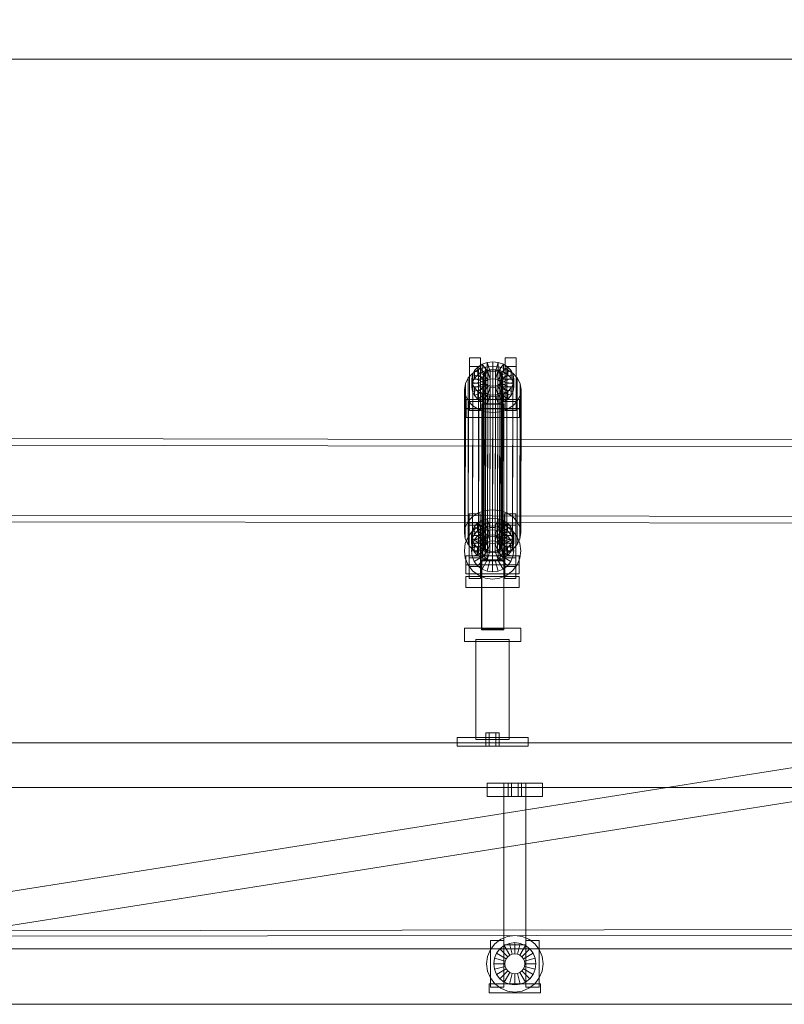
# Model space of a CAD drawing. Header units: millimetres. Extents: x -4738 to 65662, y -68080 to 6847.
# Tile 19 of 256: x 7995 to 8682, y -56250 to -55365. Entities that reach past the tile are written whole.
import ezdxf

# ---------------------------------------------------------------- set-up
doc = ezdxf.new("R2010")
doc.units = ezdxf.units.MM
doc.layers.add('COTAS_P', color=1, linetype='Continuous', lineweight=0)
doc.layers.add('R27_C10_CONJUNTO', color=7, linetype='Continuous', lineweight=0)
doc.dimstyles.new('R19_10', dxfattribs={"dimtxt": 25, "dimasz": 15, "dimexe": 15, "dimexo": 8, "dimgap": 10, "dimtad": 1, "dimtih": 1, "dimtoh": 1, "dimdsep": 46, "dimcen": 0.09, "dimadec": 0, "dimazin": 0, "dimtfac": 1, "dimtdec": 4, "dimtofl": 0, "dimtmove": 0, "dimatfit": 3, "dimfxl": 1, "dimtolj": 1, "dimtzin": 0, "dimarcsym": 0})

# ---------------------------------------------------------------- blocks, each defined once
blk = doc.blocks.new('DIM_R30_61')
at = {"layer": 'COTAS_P'}
for p, q in [((0, -55400), (15, -55395.5)), ((0, -56000), (0, -55400)), ((0, -55400), (10475, -55400)), ((0, -55400), (15, -55404.5)), ((10475, -55400), (10460, -55395.5)), ((10475, -55400), (10460, -55404.5)), ((10475, -56000), (10475, -55400))]:
    blk.add_line(p, q, dxfattribs=at)
blk.add_text('10475 P', height=25, dxfattribs=at).set_placement((5237.5, -55390))

msp = doc.modelspace()

# ---------------------------------------------------------------- linework, layer by layer
at = {"layer": 'R27_C10_CONJUNTO'}
for p, q in [((8399.174, -55676.541), (8399.186, -55668.511)), ((8409.174, -55676.541), (8399.174, -55676.541)), ((8399.203, -55715.86), (8399.174, -55676.541)), ((8399.186, -55668.511), (8409.186, -55668.511)), ((8399.186, -55668.511), (8399.216, -55707.83)), ((8406.756, -55676.919), (8410.689, -55674.446)), ((8409.186, -55668.511), (8409.174, -55676.541)), ((8409.174, -55676.541), (8409.203, -55715.86)), ((8409.216, -55707.83), (8409.186, -55668.511)), ((8410.689, -55674.446), (8410.678, -55681.329)), ((8410.689, -55674.446), (8415.27, -55672.891)), ((8415.695, -55681.54), (8410.689, -55674.446)), ((8413.596, -55677.005), (8420.169, -55676.296)), ((8415.27, -55672.891), (8415.26, -55679.774)), ((8415.27, -55672.891), (8420.188, -55672.361)), ((8417.865, -55680.804), (8415.27, -55672.891)), ((8420.169, -55676.296), (8419.97, -55805.35)), ((8420.169, -55676.296), (8426.744, -55677.005)), ((8420.188, -55672.361), (8420.177, -55679.244)), ((8420.194, -55680.552), (8420.188, -55672.361)), ((8420.188, -55672.361), (8425.106, -55672.891)), ((8422.523, -55680.804), (8425.106, -55672.891)), ((8424.695, -55681.54), (8429.689, -55674.446)), ((8425.106, -55672.891), (8425.095, -55679.774)), ((8425.106, -55672.891), (8429.689, -55674.446)), ((8429.689, -55674.446), (8429.678, -55681.329)), ((8429.689, -55674.446), (8433.626, -55676.919)), ((8431.174, -55676.541), (8431.186, -55668.511)), ((8441.174, -55676.541), (8431.174, -55676.541)), ((8431.203, -55715.86), (8431.174, -55676.541)), ((8431.186, -55668.511), (8441.186, -55668.511)), ((8431.186, -55668.511), (8431.216, -55707.83)), ((8441.186, -55668.511), (8441.174, -55676.541)), ((8441.174, -55676.541), (8441.203, -55715.86)), ((8441.216, -55707.83), (8441.186, -55668.511)), ((8398.18, -55686.699), (8402.213, -55682.39)), ((8401.199, -55687.925), (8401.844, -55683.897)), ((8401.844, -55683.897), (8401.833, -55690.779)), ((8401.844, -55683.897), (8403.739, -55680.143)), ((8411.505, -55686.017), (8401.844, -55683.897)), ((8402.213, -55682.39), (8402.014, -55811.444)), ((8402.213, -55682.39), (8407.471, -55679.083)), ((8403.739, -55680.143), (8403.728, -55687.026)), ((8406.745, -55683.802), (8403.728, -55687.026)), ((8403.739, -55680.143), (8406.756, -55676.919)), ((8412.402, -55684.239), (8403.739, -55680.143)), ((8406.756, -55676.919), (8406.745, -55683.802)), ((8410.678, -55681.329), (8406.745, -55683.802)), ((8406.745, -55683.802), (8413.821, -55689.595)), ((8413.831, -55682.712), (8406.756, -55676.919)), ((8407.471, -55679.083), (8407.272, -55808.138)), ((8407.471, -55679.083), (8413.596, -55677.005)), ((8415.26, -55679.774), (8410.678, -55681.329)), ((8410.678, -55681.329), (8415.684, -55688.423)), ((8411.201, -55686.778), (8411.506, -55684.87)), ((8411.506, -55684.87), (8411.275, -55834.573)), ((8412.402, -55684.239), (8411.505, -55686.017)), ((8411.506, -55684.87), (8412.404, -55683.091)), ((8412.404, -55683.091), (8412.173, -55832.795)), ((8412.392, -55691.122), (8412.402, -55684.239)), ((8413.831, -55682.712), (8412.402, -55684.239)), ((8412.404, -55683.091), (8413.833, -55681.565)), ((8413.596, -55677.005), (8413.396, -55806.059)), ((8413.833, -55681.565), (8413.602, -55831.268)), ((8413.821, -55689.595), (8413.831, -55682.712)), ((8415.695, -55681.54), (8413.831, -55682.712)), ((8413.833, -55681.565), (8415.696, -55680.393)), ((8420.177, -55679.244), (8415.26, -55679.774)), ((8415.26, -55679.774), (8417.854, -55687.687)), ((8415.696, -55680.393), (8415.465, -55830.096)), ((8415.684, -55688.423), (8415.695, -55681.54)), ((8417.865, -55680.804), (8415.695, -55681.54)), ((8415.696, -55680.393), (8417.866, -55679.656)), ((8417.866, -55679.656), (8417.635, -55829.36)), ((8417.854, -55687.687), (8417.865, -55680.804)), ((8420.194, -55680.552), (8417.865, -55680.804)), ((8417.866, -55679.656), (8420.196, -55679.405)), ((8420.196, -55679.405), (8419.964, -55829.109)), ((8425.095, -55679.774), (8420.177, -55679.244)), ((8420.177, -55679.244), (8420.183, -55687.435)), ((8420.183, -55687.435), (8420.194, -55680.552)), ((8422.523, -55680.804), (8420.194, -55680.552)), ((8420.196, -55679.405), (8422.525, -55679.656)), ((8422.525, -55679.656), (8422.294, -55829.36)), ((8425.095, -55679.774), (8422.513, -55687.687)), ((8422.513, -55687.687), (8422.523, -55680.804)), ((8424.695, -55681.54), (8422.523, -55680.804)), ((8422.525, -55679.656), (8424.696, -55680.393)), ((8424.696, -55680.393), (8424.465, -55830.096)), ((8429.678, -55681.329), (8424.684, -55688.423)), ((8424.684, -55688.423), (8424.695, -55681.54)), ((8426.559, -55682.712), (8424.695, -55681.54)), ((8424.696, -55680.393), (8426.561, -55681.565)), ((8429.678, -55681.329), (8425.095, -55679.774)), ((8426.561, -55681.565), (8426.33, -55831.268)), ((8426.744, -55677.005), (8426.544, -55806.059)), ((8426.549, -55689.595), (8426.559, -55682.712)), ((8433.615, -55683.802), (8426.549, -55689.595)), ((8426.559, -55682.712), (8433.626, -55676.919)), ((8427.991, -55684.239), (8426.559, -55682.712)), ((8426.561, -55681.565), (8427.993, -55683.091)), ((8426.744, -55677.005), (8432.871, -55679.083)), ((8427.993, -55683.091), (8427.761, -55832.795)), ((8427.98, -55691.122), (8427.991, -55684.239)), ((8427.991, -55684.239), (8436.648, -55680.143)), ((8428.891, -55686.017), (8427.991, -55684.239)), ((8427.993, -55683.091), (8428.893, -55684.87)), ((8428.893, -55684.87), (8428.661, -55834.573)), ((8428.891, -55686.017), (8438.549, -55683.897)), ((8428.893, -55684.87), (8429.201, -55686.778)), ((8433.615, -55683.802), (8429.678, -55681.329)), ((8432.871, -55679.083), (8432.672, -55808.138)), ((8432.871, -55679.083), (8438.134, -55682.39)), ((8433.626, -55676.919), (8433.615, -55683.802)), ((8436.637, -55687.026), (8433.615, -55683.802)), ((8433.626, -55676.919), (8436.648, -55680.143)), ((8436.648, -55680.143), (8436.637, -55687.026)), ((8436.648, -55680.143), (8438.549, -55683.897)), ((8438.134, -55682.39), (8437.935, -55811.444)), ((8438.134, -55682.39), (8442.174, -55686.699)), ((8438.549, -55683.897), (8438.538, -55690.779)), ((8438.549, -55683.897), (8439.199, -55687.925)), ((8394.785, -55697.102), (8395.647, -55691.717)), ((8395.647, -55691.717), (8395.447, -55820.771)), ((8395.647, -55691.717), (8398.18, -55686.699)), ((8398.18, -55686.699), (8397.981, -55815.753)), ((8401.199, -55687.925), (8401.189, -55694.808)), ((8401.833, -55690.779), (8401.189, -55694.808)), ((8411.199, -55687.925), (8401.199, -55687.925)), ((8401.85, -55691.953), (8401.199, -55687.925)), ((8403.728, -55687.026), (8401.833, -55690.779)), ((8401.833, -55690.779), (8411.494, -55692.9)), ((8401.85, -55691.953), (8401.839, -55698.836)), ((8411.507, -55689.833), (8401.85, -55691.953)), ((8403.751, -55695.707), (8401.85, -55691.953)), ((8403.728, -55687.026), (8412.392, -55691.122)), ((8412.408, -55691.611), (8403.751, -55695.707)), ((8413.839, -55693.138), (8406.773, -55698.93)), ((8415.704, -55694.309), (8410.71, -55701.404)), ((8411.201, -55686.778), (8410.97, -55836.481)), ((8411.189, -55694.808), (8411.199, -55687.925)), ((8411.189, -55694.808), (8411.494, -55692.9)), ((8411.505, -55686.017), (8411.199, -55687.925)), ((8411.199, -55687.925), (8411.507, -55689.833)), ((8411.509, -55688.686), (8411.201, -55686.778)), ((8411.509, -55688.686), (8411.278, -55838.389)), ((8411.494, -55692.9), (8411.505, -55686.017)), ((8411.494, -55692.9), (8412.392, -55691.122)), ((8411.497, -55696.716), (8411.507, -55689.833)), ((8411.507, -55689.833), (8412.408, -55691.611)), ((8412.41, -55690.464), (8411.509, -55688.686)), ((8412.41, -55690.464), (8412.178, -55840.167)), ((8412.392, -55691.122), (8413.821, -55689.595)), ((8412.397, -55698.494), (8412.408, -55691.611)), ((8412.408, -55691.611), (8413.839, -55693.138)), ((8413.841, -55691.991), (8412.41, -55690.464)), ((8413.841, -55691.991), (8413.61, -55841.694)), ((8413.821, -55689.595), (8415.684, -55688.423)), ((8413.829, -55700.021), (8413.839, -55693.138)), ((8413.839, -55693.138), (8415.704, -55694.309)), ((8415.706, -55693.162), (8413.841, -55691.991)), ((8415.706, -55693.162), (8415.474, -55842.866)), ((8415.684, -55688.423), (8417.854, -55687.687)), ((8415.694, -55701.192), (8415.704, -55694.309)), ((8415.704, -55694.309), (8417.875, -55695.046)), ((8417.877, -55693.899), (8415.706, -55693.162)), ((8417.877, -55693.899), (8417.646, -55843.602)), ((8417.854, -55687.687), (8420.183, -55687.435)), ((8420.207, -55694.15), (8417.877, -55693.899)), ((8420.207, -55694.15), (8419.975, -55843.853)), ((8420.183, -55687.435), (8422.513, -55687.687)), ((8422.536, -55693.899), (8420.207, -55694.15)), ((8422.536, -55693.899), (8422.304, -55843.602)), ((8422.513, -55687.687), (8424.684, -55688.423)), ((8422.534, -55695.046), (8424.704, -55694.309)), ((8424.706, -55693.162), (8422.536, -55693.899)), ((8424.706, -55693.162), (8424.474, -55842.866)), ((8424.684, -55688.423), (8426.549, -55689.595)), ((8424.694, -55701.192), (8424.704, -55694.309)), ((8424.704, -55694.309), (8426.567, -55693.138)), ((8424.704, -55694.309), (8429.71, -55701.404)), ((8426.569, -55691.991), (8424.706, -55693.162)), ((8426.569, -55691.991), (8426.338, -55841.694)), ((8426.549, -55689.595), (8427.98, -55691.122)), ((8426.557, -55700.021), (8426.567, -55693.138)), ((8426.567, -55693.138), (8427.996, -55691.611)), ((8426.567, -55693.138), (8433.643, -55698.93)), ((8427.998, -55690.464), (8426.569, -55691.991)), ((8427.998, -55690.464), (8427.767, -55840.167)), ((8436.637, -55687.026), (8427.98, -55691.122)), ((8427.98, -55691.122), (8428.881, -55692.9)), ((8427.986, -55698.494), (8427.996, -55691.611)), ((8427.996, -55691.611), (8428.894, -55689.833)), ((8427.996, -55691.611), (8436.66, -55695.707)), ((8428.896, -55688.686), (8427.998, -55690.464)), ((8428.896, -55688.686), (8428.664, -55838.389)), ((8428.881, -55692.9), (8428.891, -55686.017)), ((8438.538, -55690.779), (8428.881, -55692.9)), ((8428.881, -55692.9), (8429.189, -55694.808)), ((8428.883, -55696.716), (8428.894, -55689.833)), ((8429.199, -55687.925), (8428.891, -55686.017)), ((8428.894, -55689.833), (8429.199, -55687.925)), ((8428.894, -55689.833), (8438.555, -55691.953)), ((8429.201, -55686.778), (8428.896, -55688.686)), ((8428.97, -55836.481), (8429.201, -55686.778)), ((8429.199, -55687.925), (8429.189, -55694.808)), ((8439.199, -55687.925), (8429.199, -55687.925)), ((8438.538, -55690.779), (8436.637, -55687.026)), ((8438.555, -55691.953), (8436.66, -55695.707)), ((8439.189, -55694.808), (8438.538, -55690.779)), ((8438.555, -55691.953), (8438.544, -55698.836)), ((8439.199, -55687.925), (8438.555, -55691.953)), ((8439.189, -55694.808), (8439.199, -55687.925)), ((8442.174, -55686.699), (8441.975, -55815.753)), ((8442.174, -55686.699), (8444.716, -55691.717)), ((8444.716, -55691.717), (8444.516, -55820.771)), ((8444.716, -55691.717), (8445.585, -55697.102)), ((8394.785, -55697.102), (8394.586, -55826.157)), ((8395.655, -55702.487), (8394.785, -55697.102)), ((8395.655, -55702.487), (8395.455, -55831.542)), ((8398.196, -55707.505), (8395.655, -55702.487)), ((8401.189, -55694.808), (8411.189, -55694.808)), ((8401.189, -55694.808), (8401.839, -55698.836)), ((8401.839, -55698.836), (8411.497, -55696.716)), ((8401.839, -55698.836), (8403.74, -55702.59)), ((8403.751, -55695.707), (8403.74, -55702.59)), ((8403.74, -55702.59), (8412.397, -55698.494)), ((8403.74, -55702.59), (8406.762, -55705.813)), ((8406.773, -55698.93), (8403.751, -55695.707)), ((8406.773, -55698.93), (8406.762, -55705.813)), ((8406.762, -55705.813), (8413.829, -55700.021)), ((8410.71, -55701.404), (8406.773, -55698.93)), ((8410.699, -55708.286), (8415.694, -55701.192)), ((8410.71, -55701.404), (8410.699, -55708.286)), ((8415.293, -55702.958), (8410.71, -55701.404)), ((8411.497, -55696.716), (8411.189, -55694.808)), ((8412.397, -55698.494), (8411.497, -55696.716)), ((8413.829, -55700.021), (8412.397, -55698.494)), ((8415.694, -55701.192), (8413.829, -55700.021)), ((8415.283, -55709.841), (8417.865, -55701.929)), ((8415.293, -55702.958), (8415.283, -55709.841)), ((8417.875, -55695.046), (8415.293, -55702.958)), ((8420.211, -55703.489), (8415.293, -55702.958)), ((8417.865, -55701.929), (8415.694, -55701.192)), ((8417.865, -55701.929), (8417.875, -55695.046)), ((8420.194, -55702.18), (8417.865, -55701.929)), ((8417.875, -55695.046), (8420.205, -55695.297)), ((8420.194, -55702.18), (8420.205, -55695.297)), ((8422.523, -55701.929), (8420.194, -55702.18)), ((8420.201, -55710.372), (8420.194, -55702.18)), ((8420.205, -55695.297), (8422.534, -55695.046)), ((8420.205, -55695.297), (8420.211, -55703.489)), ((8425.128, -55702.958), (8420.211, -55703.489)), ((8422.523, -55701.929), (8422.534, -55695.046)), ((8424.694, -55701.192), (8422.523, -55701.929)), ((8425.118, -55709.841), (8422.523, -55701.929)), ((8422.534, -55695.046), (8425.128, -55702.958)), ((8426.557, -55700.021), (8424.694, -55701.192)), ((8429.699, -55708.286), (8424.694, -55701.192)), ((8425.128, -55702.958), (8425.118, -55709.841)), ((8429.71, -55701.404), (8425.128, -55702.958)), ((8427.986, -55698.494), (8426.557, -55700.021)), ((8433.632, -55705.813), (8426.557, -55700.021)), ((8428.883, -55696.716), (8427.986, -55698.494)), ((8436.649, -55702.59), (8427.986, -55698.494)), ((8429.189, -55694.808), (8428.883, -55696.716)), ((8438.544, -55698.836), (8428.883, -55696.716)), ((8429.189, -55694.808), (8439.189, -55694.808)), ((8429.71, -55701.404), (8429.699, -55708.286)), ((8433.643, -55698.93), (8429.71, -55701.404)), ((8433.643, -55698.93), (8433.632, -55705.813)), ((8433.632, -55705.813), (8436.649, -55702.59)), ((8436.66, -55695.707), (8433.643, -55698.93)), ((8436.66, -55695.707), (8436.649, -55702.59)), ((8436.649, -55702.59), (8438.544, -55698.836)), ((8438.544, -55698.836), (8439.189, -55694.808)), ((8444.724, -55702.487), (8442.19, -55707.505)), ((8444.724, -55702.487), (8444.524, -55831.542)), ((8445.585, -55697.102), (8444.724, -55702.487)), ((8445.386, -55826.157), (8445.585, -55697.102)), ((8396.202, -55714.222), (8396.215, -55706.192)), ((8396.215, -55706.192), (8444.215, -55706.192)), ((8396.215, -55706.192), (8396.221, -55714.383)), ((8398.196, -55707.505), (8397.996, -55836.56)), ((8402.236, -55711.814), (8398.196, -55707.505)), ((8399.216, -55707.83), (8399.203, -55715.86)), ((8409.216, -55707.83), (8399.216, -55707.83)), ((8402.236, -55711.814), (8402.036, -55840.869)), ((8407.499, -55715.121), (8402.236, -55711.814)), ((8406.762, -55705.813), (8410.699, -55708.286)), ((8409.203, -55715.86), (8409.216, -55707.83)), ((8410.208, -55710.08), (8430.208, -55710.079)), ((8410.208, -55710.334), (8410.208, -55710.08)), ((8410.211, -55912.694), (8410.208, -55710.08)), ((8430.208, -55710.334), (8410.208, -55710.334)), ((8410.211, -55912.949), (8410.208, -55710.334)), ((8410.699, -55708.286), (8415.283, -55709.841)), ((8415.283, -55709.841), (8420.201, -55710.372)), ((8420.211, -55703.489), (8420.201, -55710.372)), ((8420.201, -55710.372), (8425.118, -55709.841)), ((8425.118, -55709.841), (8429.699, -55708.286)), ((8429.699, -55708.286), (8433.632, -55705.813)), ((8430.208, -55710.079), (8430.208, -55710.334)), ((8430.211, -55912.694), (8430.208, -55710.079)), ((8430.208, -55710.334), (8430.211, -55912.949)), ((8431.216, -55707.83), (8431.203, -55715.86)), ((8441.216, -55707.83), (8431.216, -55707.83)), ((8438.157, -55711.814), (8432.899, -55715.121)), ((8438.157, -55711.814), (8437.957, -55840.869)), ((8442.19, -55707.505), (8438.157, -55711.814)), ((8441.203, -55715.86), (8441.216, -55707.83)), ((8442.19, -55707.505), (8441.99, -55836.56)), ((8444.215, -55706.192), (8444.202, -55714.222)), ((8444.221, -55714.383), (8444.215, -55706.192)), ((8444.202, -55714.222), (8396.202, -55714.222)), ((8396.208, -55722.413), (8396.202, -55714.222)), ((8396.221, -55714.383), (8396.208, -55722.413)), ((8444.221, -55714.383), (8396.221, -55714.383)), ((8399.203, -55715.86), (8409.203, -55715.86)), ((8407.499, -55715.121), (8407.299, -55844.175)), ((8413.626, -55717.2), (8407.499, -55715.121)), ((8413.626, -55717.2), (8413.427, -55846.254)), ((8420.201, -55717.908), (8413.626, -55717.2)), ((8420.201, -55717.908), (8420.001, -55846.963)), ((8426.774, -55717.2), (8420.201, -55717.908)), ((8426.774, -55717.2), (8426.575, -55846.254)), ((8432.899, -55715.121), (8426.774, -55717.2)), ((8431.203, -55715.86), (8441.203, -55715.86)), ((8432.899, -55715.121), (8432.699, -55844.175)), ((8444.202, -55714.222), (8444.208, -55722.413)), ((8444.208, -55722.413), (8444.221, -55714.383)), ((8396.208, -55722.413), (8444.208, -55722.413)), ((7820.106, -55747.065), (8420.106, -55747.993)), ((8420.116, -55741.993), (7820.116, -55741.065)), ((8420.009, -55810.822), (8420.116, -55741.993)), ((8420.116, -55741.993), (8420.106, -55747.993)), ((8870.116, -55742.689), (8420.116, -55741.993)), ((8420.106, -55747.993), (8420, -55816.822)), ((8420.106, -55747.993), (8870.106, -55748.688)), ((8398.956, -55817.067), (8398.969, -55809.037)), ((8398.969, -55809.037), (8408.969, -55809.037)), ((8398.969, -55809.037), (8398.998, -55848.356)), ((8407.272, -55808.138), (8402.014, -55811.444)), ((8413.396, -55806.059), (8407.272, -55808.138)), ((8408.969, -55809.037), (8408.956, -55817.067)), ((8408.998, -55848.356), (8408.969, -55809.037)), ((8419.97, -55805.35), (8413.396, -55806.059)), ((8426.544, -55806.059), (8419.97, -55805.35)), ((8432.672, -55808.138), (8426.544, -55806.059)), ((8430.956, -55817.067), (8430.969, -55809.037)), ((8430.969, -55809.037), (8440.969, -55809.037)), ((8430.969, -55809.037), (8430.998, -55848.356)), ((8437.935, -55811.444), (8432.672, -55808.138)), ((8440.969, -55809.037), (8440.956, -55817.067)), ((8440.998, -55848.356), (8440.969, -55809.037)), ((8420, -55816.822), (7820, -55815.894)), ((7820.009, -55809.894), (8420.009, -55810.822)), ((8397.981, -55815.753), (8395.447, -55820.771)), ((8402.014, -55811.444), (8397.981, -55815.753)), ((8408.956, -55817.067), (8398.956, -55817.067)), ((8398.986, -55856.386), (8398.956, -55817.067)), ((8403.522, -55820.669), (8406.539, -55817.446)), ((8406.539, -55817.446), (8406.528, -55824.328)), ((8406.539, -55817.446), (8410.472, -55814.972)), ((8413.614, -55823.238), (8406.539, -55817.446)), ((8407.3, -55820.225), (8413.426, -55817.687)), ((8408.956, -55817.067), (8408.986, -55856.386)), ((8410.472, -55814.972), (8410.461, -55821.855)), ((8410.472, -55814.972), (8415.053, -55813.417)), ((8415.477, -55822.066), (8410.472, -55814.972)), ((8413.426, -55817.687), (8420, -55816.822)), ((8415.053, -55813.417), (8415.042, -55820.3)), ((8415.053, -55813.417), (8419.97, -55812.887)), ((8417.647, -55821.33), (8415.053, -55813.417)), ((8419.97, -55812.887), (8419.96, -55819.77)), ((8419.976, -55821.078), (8419.97, -55812.887)), ((8419.97, -55812.887), (8424.888, -55813.417)), ((8870, -55817.518), (8420, -55816.822)), ((8420, -55816.822), (8426.574, -55817.687)), ((8420.009, -55810.822), (8870.009, -55811.518)), ((8422.306, -55821.33), (8424.888, -55813.417)), ((8424.477, -55822.066), (8429.472, -55814.972)), ((8424.888, -55813.417), (8424.878, -55820.3)), ((8424.888, -55813.417), (8429.472, -55814.972)), ((8426.342, -55823.238), (8433.409, -55817.446)), ((8426.574, -55817.687), (8432.7, -55820.225)), ((8429.472, -55814.972), (8429.461, -55821.855)), ((8429.472, -55814.972), (8433.409, -55817.446)), ((8440.956, -55817.067), (8430.956, -55817.067)), ((8430.986, -55856.386), (8430.956, -55817.067)), ((8433.409, -55817.446), (8433.398, -55824.328)), ((8433.409, -55817.446), (8436.431, -55820.669)), ((8441.975, -55815.753), (8437.935, -55811.444)), ((8440.956, -55817.067), (8440.986, -55856.386)), ((8444.516, -55820.771), (8441.975, -55815.753)), ((8395.447, -55820.771), (8394.586, -55826.157)), ((8394.586, -55826.157), (8395.455, -55831.542)), ((8398.003, -55829.522), (8402.039, -55824.261)), ((8399, -55819.222), (8409, -55819.222)), ((8399, -55819.222), (8399, -55867.222)), ((8400.982, -55828.451), (8401.626, -55824.423)), ((8401.626, -55824.423), (8401.616, -55831.306)), ((8401.626, -55824.423), (8403.522, -55820.669)), ((8411.287, -55826.543), (8401.626, -55824.423)), ((8402.039, -55824.261), (8407.3, -55820.225)), ((8403.522, -55820.669), (8403.511, -55827.552)), ((8406.528, -55824.328), (8403.511, -55827.552)), ((8412.185, -55824.765), (8403.522, -55820.669)), ((8410.461, -55821.855), (8406.528, -55824.328)), ((8406.528, -55824.328), (8413.603, -55830.121)), ((8406.565, -55828.787), (8410.5, -55825.767)), ((8409, -55867.222), (8409, -55819.222)), ((8415.042, -55820.3), (8410.461, -55821.855)), ((8410.461, -55821.855), (8415.467, -55828.949)), ((8410.5, -55825.767), (8415.082, -55823.869)), ((8415.5, -55834.427), (8410.5, -55825.767)), ((8411.287, -55826.543), (8410.982, -55828.451)), ((8411.277, -55833.426), (8411.287, -55826.543)), ((8412.185, -55824.765), (8411.287, -55826.543)), ((8412.174, -55831.648), (8412.185, -55824.765)), ((8413.614, -55823.238), (8412.185, -55824.765)), ((8413.603, -55830.121), (8413.614, -55823.238)), ((8415.477, -55822.066), (8413.614, -55823.238)), ((8419.96, -55819.77), (8415.042, -55820.3)), ((8415.042, -55820.3), (8417.637, -55828.213)), ((8415.082, -55823.869), (8420, -55823.222)), ((8417.671, -55833.528), (8415.082, -55823.869)), ((8415.467, -55828.949), (8415.477, -55822.066)), ((8417.647, -55821.33), (8415.477, -55822.066)), ((8417.637, -55828.213), (8417.647, -55821.33)), ((8419.976, -55821.078), (8417.647, -55821.33)), ((8424.878, -55820.3), (8419.96, -55819.77)), ((8419.96, -55819.77), (8419.966, -55827.961)), ((8419.966, -55827.961), (8419.976, -55821.078)), ((8422.306, -55821.33), (8419.976, -55821.078)), ((8420, -55833.222), (8420, -55823.222)), ((8420, -55823.222), (8424.918, -55823.869)), ((8424.878, -55820.3), (8422.295, -55828.213)), ((8422.295, -55828.213), (8422.306, -55821.33)), ((8424.477, -55822.066), (8422.306, -55821.33)), ((8422.329, -55833.528), (8424.918, -55823.869)), ((8429.461, -55821.855), (8424.467, -55828.949)), ((8424.467, -55828.949), (8424.477, -55822.066)), ((8426.342, -55823.238), (8424.477, -55822.066)), ((8424.5, -55834.427), (8429.5, -55825.767)), ((8429.461, -55821.855), (8424.878, -55820.3)), ((8424.918, -55823.869), (8429.5, -55825.767)), ((8426.331, -55830.121), (8426.342, -55823.238)), ((8433.398, -55824.328), (8426.331, -55830.121)), ((8427.773, -55824.765), (8426.342, -55823.238)), ((8427.763, -55831.648), (8427.773, -55824.765)), ((8427.773, -55824.765), (8436.431, -55820.669)), ((8428.674, -55826.543), (8427.773, -55824.765)), ((8428.663, -55833.426), (8428.674, -55826.543)), ((8428.674, -55826.543), (8438.332, -55824.423)), ((8428.982, -55828.451), (8428.674, -55826.543)), ((8433.398, -55824.328), (8429.461, -55821.855)), ((8429.5, -55825.767), (8433.435, -55828.787)), ((8431, -55819.222), (8441, -55819.222)), ((8431, -55819.222), (8431, -55867.222)), ((8432.7, -55820.225), (8437.961, -55824.261)), ((8436.42, -55827.552), (8433.398, -55824.328)), ((8436.431, -55820.669), (8436.42, -55827.552)), ((8436.431, -55820.669), (8438.332, -55824.423)), ((8437.961, -55824.261), (8441.997, -55829.522)), ((8438.332, -55824.423), (8438.321, -55831.306)), ((8438.332, -55824.423), (8438.982, -55828.451)), ((8441, -55867.222), (8441, -55819.222)), ((8445.386, -55826.157), (8444.516, -55820.771)), ((8444.524, -55831.542), (8445.386, -55826.157)), ((8394.6, -55842.222), (8395.465, -55835.648)), ((8395.455, -55831.542), (8397.996, -55836.56)), ((8395.465, -55835.648), (8398.003, -55829.522)), ((8400.982, -55828.451), (8400.971, -55835.334)), ((8401.616, -55831.306), (8400.971, -55835.334)), ((8400.971, -55835.334), (8410.971, -55835.334)), ((8400.971, -55835.334), (8401.622, -55839.362)), ((8410.982, -55828.451), (8400.982, -55828.451)), ((8401.632, -55832.479), (8400.982, -55828.451)), ((8403.511, -55827.552), (8401.616, -55831.306)), ((8401.616, -55831.306), (8411.277, -55833.426)), ((8401.632, -55832.479), (8401.622, -55839.362)), ((8411.29, -55830.359), (8401.632, -55832.479)), ((8403.533, -55836.233), (8401.632, -55832.479)), ((8401.647, -55837.304), (8403.546, -55832.722)), ((8403.511, -55827.552), (8412.174, -55831.648)), ((8412.191, -55832.137), (8403.533, -55836.233)), ((8403.546, -55832.722), (8406.565, -55828.787)), ((8412.206, -55837.722), (8403.546, -55832.722)), ((8413.622, -55833.664), (8406.555, -55839.456)), ((8413.636, -55835.858), (8406.565, -55828.787)), ((8415.487, -55834.836), (8410.492, -55841.93)), ((8411.275, -55834.573), (8410.97, -55836.481)), ((8410.971, -55835.334), (8410.982, -55828.451)), ((8410.971, -55835.334), (8411.277, -55833.426)), ((8411.279, -55837.242), (8410.971, -55835.334)), ((8410.982, -55828.451), (8411.29, -55830.359)), ((8412.173, -55832.795), (8411.275, -55834.573)), ((8411.277, -55833.426), (8412.174, -55831.648)), ((8411.279, -55837.242), (8411.29, -55830.359)), ((8411.29, -55830.359), (8412.191, -55832.137)), ((8413.602, -55831.268), (8412.173, -55832.795)), ((8412.174, -55831.648), (8413.603, -55830.121)), ((8412.18, -55839.02), (8412.191, -55832.137)), ((8412.191, -55832.137), (8413.622, -55833.664)), ((8412.206, -55837.722), (8413.636, -55835.858)), ((8415.465, -55830.096), (8413.602, -55831.268)), ((8413.603, -55830.121), (8415.467, -55828.949)), ((8413.611, -55840.547), (8413.622, -55833.664)), ((8413.622, -55833.664), (8415.487, -55834.836)), ((8413.636, -55835.858), (8415.5, -55834.427)), ((8417.658, -55835.572), (8415.076, -55843.484)), ((8417.635, -55829.36), (8415.465, -55830.096)), ((8415.467, -55828.949), (8417.637, -55828.213)), ((8415.476, -55841.718), (8415.487, -55834.836)), ((8415.487, -55834.836), (8417.658, -55835.572)), ((8415.5, -55834.427), (8417.671, -55833.528)), ((8419.964, -55829.109), (8417.635, -55829.36)), ((8417.637, -55828.213), (8419.966, -55827.961)), ((8417.647, -55842.455), (8417.658, -55835.572)), ((8417.658, -55835.572), (8419.988, -55835.823)), ((8417.671, -55833.528), (8420, -55833.222)), ((8422.294, -55829.36), (8419.964, -55829.109)), ((8419.966, -55827.961), (8422.295, -55828.213)), ((8419.977, -55842.706), (8419.988, -55835.823)), ((8419.988, -55835.823), (8422.317, -55835.572)), ((8419.988, -55835.823), (8419.994, -55844.015)), ((8420, -55833.222), (8422.329, -55833.528)), ((8424.465, -55830.096), (8422.294, -55829.36)), ((8422.295, -55828.213), (8424.467, -55828.949)), ((8422.306, -55842.455), (8422.317, -55835.572)), ((8422.317, -55835.572), (8424.487, -55834.836)), ((8422.317, -55835.572), (8424.911, -55843.484)), ((8422.329, -55833.528), (8424.5, -55834.427)), ((8426.33, -55831.268), (8424.465, -55830.096)), ((8424.467, -55828.949), (8426.331, -55830.121)), ((8424.476, -55841.718), (8424.487, -55834.836)), ((8424.487, -55834.836), (8426.35, -55833.664)), ((8424.487, -55834.836), (8429.492, -55841.93)), ((8424.5, -55834.427), (8426.364, -55835.858)), ((8427.761, -55832.795), (8426.33, -55831.268)), ((8426.331, -55830.121), (8427.763, -55831.648)), ((8426.339, -55840.547), (8426.35, -55833.664)), ((8426.35, -55833.664), (8427.779, -55832.137)), ((8426.35, -55833.664), (8433.425, -55839.456)), ((8426.364, -55835.858), (8433.435, -55828.787)), ((8426.364, -55835.858), (8427.794, -55837.722)), ((8428.661, -55834.573), (8427.761, -55832.795)), ((8436.42, -55827.552), (8427.763, -55831.648)), ((8427.763, -55831.648), (8428.663, -55833.426)), ((8427.768, -55839.02), (8427.779, -55832.137)), ((8427.779, -55832.137), (8428.677, -55830.359)), ((8427.779, -55832.137), (8436.442, -55836.233)), ((8427.794, -55837.722), (8436.454, -55832.722)), ((8428.97, -55836.481), (8428.661, -55834.573)), ((8438.321, -55831.306), (8428.663, -55833.426)), ((8428.663, -55833.426), (8428.971, -55835.334)), ((8428.666, -55837.242), (8428.677, -55830.359)), ((8428.971, -55835.334), (8428.666, -55837.242)), ((8428.677, -55830.359), (8428.982, -55828.451)), ((8428.677, -55830.359), (8438.338, -55832.479)), ((8428.982, -55828.451), (8428.971, -55835.334)), ((8428.971, -55835.334), (8438.971, -55835.334)), ((8438.982, -55828.451), (8428.982, -55828.451)), ((8433.435, -55828.787), (8436.454, -55832.722)), ((8438.321, -55831.306), (8436.42, -55827.552)), ((8438.338, -55832.479), (8436.442, -55836.233)), ((8436.454, -55832.722), (8438.353, -55837.304)), ((8438.971, -55835.334), (8438.321, -55831.306)), ((8438.338, -55832.479), (8438.327, -55839.362)), ((8438.327, -55839.362), (8438.971, -55835.334)), ((8438.982, -55828.451), (8438.338, -55832.479)), ((8438.971, -55835.334), (8438.982, -55828.451)), ((8441.99, -55836.56), (8444.524, -55831.542)), ((8441.997, -55829.522), (8444.535, -55835.648)), ((8444.535, -55835.648), (8445.4, -55842.222)), ((8395.465, -55848.796), (8394.6, -55842.222)), ((8397.996, -55836.56), (8402.036, -55840.869)), ((8401, -55842.222), (8401.647, -55837.304)), ((8411, -55842.222), (8401, -55842.222)), ((8401.647, -55847.139), (8401, -55842.222)), ((8401.622, -55839.362), (8411.279, -55837.242)), ((8401.622, -55839.362), (8403.523, -55843.116)), ((8411.307, -55839.892), (8401.647, -55837.304)), ((8411.307, -55844.551), (8401.647, -55847.139)), ((8402.036, -55840.869), (8407.299, -55844.175)), ((8403.533, -55836.233), (8403.523, -55843.116)), ((8403.523, -55843.116), (8412.18, -55839.02)), ((8403.523, -55843.116), (8406.545, -55846.339)), ((8406.555, -55839.456), (8403.533, -55836.233)), ((8406.555, -55839.456), (8406.545, -55846.339)), ((8406.545, -55846.339), (8413.611, -55840.547)), ((8410.492, -55841.93), (8406.555, -55839.456)), ((8407.299, -55844.175), (8413.427, -55846.254)), ((8410.482, -55848.813), (8415.476, -55841.718)), ((8410.492, -55841.93), (8410.482, -55848.813)), ((8415.076, -55843.484), (8410.492, -55841.93)), ((8410.97, -55836.481), (8411.278, -55838.389)), ((8411, -55842.222), (8411.307, -55839.892)), ((8411.307, -55844.551), (8411, -55842.222)), ((8411.278, -55838.389), (8412.178, -55840.167)), ((8412.18, -55839.02), (8411.279, -55837.242)), ((8411.307, -55839.892), (8412.206, -55837.722)), ((8412.206, -55846.722), (8411.307, -55844.551)), ((8412.178, -55840.167), (8413.61, -55841.694)), ((8413.611, -55840.547), (8412.18, -55839.02)), ((8413.61, -55841.694), (8415.474, -55842.866)), ((8415.476, -55841.718), (8413.611, -55840.547)), ((8415.065, -55850.367), (8417.647, -55842.455)), ((8415.076, -55843.484), (8415.065, -55850.367)), ((8419.994, -55844.015), (8415.076, -55843.484)), ((8415.474, -55842.866), (8417.646, -55843.602)), ((8417.647, -55842.455), (8415.476, -55841.718)), ((8417.646, -55843.602), (8419.975, -55843.853)), ((8419.977, -55842.706), (8417.647, -55842.455)), ((8419.975, -55843.853), (8422.304, -55843.602)), ((8422.306, -55842.455), (8419.977, -55842.706)), ((8419.983, -55850.898), (8419.977, -55842.706)), ((8419.994, -55844.015), (8419.983, -55850.898)), ((8424.911, -55843.484), (8419.994, -55844.015)), ((8422.304, -55843.602), (8424.474, -55842.866)), ((8424.476, -55841.718), (8422.306, -55842.455)), ((8424.9, -55850.367), (8422.306, -55842.455)), ((8424.474, -55842.866), (8426.338, -55841.694)), ((8426.339, -55840.547), (8424.476, -55841.718)), ((8429.482, -55848.813), (8424.476, -55841.718)), ((8424.911, -55843.484), (8424.9, -55850.367)), ((8429.492, -55841.93), (8424.911, -55843.484)), ((8426.338, -55841.694), (8427.767, -55840.167)), ((8427.768, -55839.02), (8426.339, -55840.547)), ((8433.415, -55846.339), (8426.339, -55840.547)), ((8426.575, -55846.254), (8432.699, -55844.175)), ((8427.767, -55840.167), (8428.664, -55838.389)), ((8428.666, -55837.242), (8427.768, -55839.02)), ((8436.432, -55843.116), (8427.768, -55839.02)), ((8427.794, -55837.722), (8428.693, -55839.892)), ((8428.693, -55844.551), (8427.794, -55846.722)), ((8428.664, -55838.389), (8428.97, -55836.481)), ((8438.327, -55839.362), (8428.666, -55837.242)), ((8428.693, -55839.892), (8438.353, -55837.304)), ((8428.693, -55839.892), (8429, -55842.222)), ((8429, -55842.222), (8428.693, -55844.551)), ((8428.693, -55844.551), (8438.353, -55847.139)), ((8439, -55842.222), (8429, -55842.222)), ((8429.492, -55841.93), (8429.482, -55848.813)), ((8433.425, -55839.456), (8429.492, -55841.93)), ((8432.699, -55844.175), (8437.957, -55840.869)), ((8433.425, -55839.456), (8433.415, -55846.339)), ((8433.415, -55846.339), (8436.432, -55843.116)), ((8436.442, -55836.233), (8433.425, -55839.456)), ((8436.442, -55836.233), (8436.432, -55843.116)), ((8436.432, -55843.116), (8438.327, -55839.362)), ((8437.957, -55840.869), (8441.99, -55836.56)), ((8438.353, -55837.304), (8439, -55842.222)), ((8439, -55842.222), (8438.353, -55847.139)), ((8445.4, -55842.222), (8444.535, -55848.796)), ((8398.003, -55854.922), (8395.465, -55848.796)), ((8395.985, -55854.748), (8395.997, -55846.718)), ((8395.997, -55846.718), (8443.997, -55846.718)), ((8395.997, -55846.718), (8396.003, -55854.909)), ((8398.998, -55848.356), (8398.986, -55856.386)), ((8408.998, -55848.356), (8398.998, -55848.356)), ((8403.546, -55851.722), (8401.647, -55847.139)), ((8412.206, -55846.722), (8403.546, -55851.722)), ((8406.565, -55855.657), (8403.546, -55851.722)), ((8406.545, -55846.339), (8410.482, -55848.813)), ((8413.636, -55848.586), (8406.565, -55855.657)), ((8408.986, -55856.386), (8408.998, -55848.356)), ((8409.991, -55850.318), (8429.991, -55850.317)), ((8409.991, -55851.149), (8409.991, -55850.318)), ((8409.994, -55912.407), (8409.991, -55850.318)), ((8429.991, -55851.148), (8409.991, -55851.149)), ((8409.994, -55913.237), (8409.991, -55851.149)), ((8410.482, -55848.813), (8415.065, -55850.367)), ((8415.5, -55850.016), (8410.5, -55858.676)), ((8413.636, -55848.586), (8412.206, -55846.722)), ((8413.427, -55846.254), (8420.001, -55846.963)), ((8415.5, -55850.016), (8413.636, -55848.586)), ((8415.065, -55850.367), (8419.983, -55850.898)), ((8417.671, -55850.915), (8415.082, -55860.574)), ((8417.671, -55850.915), (8415.5, -55850.016)), ((8420, -55851.222), (8417.671, -55850.915)), ((8419.983, -55850.898), (8424.9, -55850.367)), ((8422.329, -55850.915), (8420, -55851.222)), ((8420, -55851.222), (8420, -55861.222)), ((8420.001, -55846.963), (8426.575, -55846.254)), ((8424.5, -55850.016), (8422.329, -55850.915)), ((8422.329, -55850.915), (8424.918, -55860.574)), ((8426.364, -55848.586), (8424.5, -55850.016)), ((8424.5, -55850.016), (8429.5, -55858.676)), ((8424.9, -55850.367), (8429.482, -55848.813)), ((8427.794, -55846.722), (8426.364, -55848.586)), ((8426.364, -55848.586), (8433.435, -55855.657)), ((8427.794, -55846.722), (8436.454, -55851.722)), ((8429.482, -55848.813), (8433.415, -55846.339)), ((8429.991, -55850.317), (8429.991, -55851.148)), ((8429.994, -55912.406), (8429.991, -55850.317)), ((8429.991, -55851.148), (8429.994, -55913.236)), ((8430.998, -55848.356), (8430.986, -55856.386)), ((8440.998, -55848.356), (8430.998, -55848.356)), ((8436.454, -55851.722), (8433.435, -55855.657)), ((8438.353, -55847.139), (8436.454, -55851.722)), ((8440.986, -55856.386), (8440.998, -55848.356)), ((8444.535, -55848.796), (8441.997, -55854.922)), ((8443.997, -55846.718), (8443.985, -55854.748)), ((8444.003, -55854.909), (8443.997, -55846.718)), ((8443.985, -55854.748), (8395.985, -55854.748)), ((8395.991, -55862.939), (8395.985, -55854.748)), ((8396.003, -55854.909), (8395.991, -55862.939)), ((8444.003, -55854.909), (8396.003, -55854.909)), ((8402.039, -55860.182), (8398.003, -55854.922)), ((8398.986, -55856.386), (8408.986, -55856.386)), ((8407.3, -55864.219), (8402.039, -55860.182)), ((8410.5, -55858.676), (8406.565, -55855.657)), ((8415.082, -55860.574), (8410.5, -55858.676)), ((8420, -55861.222), (8415.082, -55860.574)), ((8424.918, -55860.574), (8420, -55861.222)), ((8429.5, -55858.676), (8424.918, -55860.574)), ((8433.435, -55855.657), (8429.5, -55858.676)), ((8430.986, -55856.386), (8440.986, -55856.386)), ((8437.961, -55860.182), (8432.7, -55864.219)), ((8441.997, -55854.922), (8437.961, -55860.182)), ((8443.985, -55854.748), (8443.991, -55862.939)), ((8443.991, -55862.939), (8444.003, -55854.909)), ((8395.991, -55862.939), (8443.991, -55862.939)), ((8396, -55865.222), (8444, -55865.222)), ((8396, -55865.222), (8396, -55875.222)), ((8399, -55867.222), (8409, -55867.222)), ((8413.426, -55866.756), (8407.3, -55864.219)), ((8430, -55865.222), (8410, -55865.222)), ((8410, -55912.822), (8410, -55865.222)), ((8420, -55867.622), (8413.426, -55866.756)), ((8426.574, -55866.756), (8420, -55867.622)), ((8432.7, -55864.219), (8426.574, -55866.756)), ((8430, -55865.222), (8430, -55912.822)), ((8431, -55867.222), (8441, -55867.222)), ((8444, -55875.222), (8444, -55865.222)), ((8396, -55875.222), (8444, -55875.222)), ((8394.6, -55911.822), (8445.4, -55911.822)), ((8394.6, -55911.822), (8394.6, -55923.822)), ((8429.994, -55912.406), (8409.994, -55912.407)), ((8409.994, -55912.407), (8409.994, -55913.237)), ((8409.994, -55913.237), (8429.994, -55913.236)), ((8430, -55912.822), (8410, -55912.822)), ((8430.211, -55912.694), (8410.211, -55912.694)), ((8410.211, -55912.694), (8410.211, -55912.949)), ((8410.211, -55912.949), (8430.211, -55912.949)), ((8429.994, -55913.236), (8429.994, -55912.406)), ((8430.211, -55912.949), (8430.211, -55912.694)), ((8445.4, -55923.822), (8445.4, -55911.822)), ((8394.6, -55923.822), (8445.4, -55923.822)), ((8405, -55921.822), (8435, -55921.822)), ((8405, -55921.822), (8405, -56012)), ((8435, -56012), (8435, -55921.822)), ((8388, -56010), (8452, -56010)), ((8388, -56010), (8388, -56018)), ((8405, -56012), (8435, -56012)), ((8414, -56006), (8417, -56006)), ((8414, -56006), (8414, -56018)), ((8417, -56006), (8423, -56006)), ((8417, -56018), (8417, -56006)), ((8423, -56006), (8426, -56006)), ((8423, -56018), (8423, -56006)), ((8426, -56018), (8426, -56006)), ((8452, -56018), (8452, -56010)), ((7597.654, -56210.185), (8797.654, -56020.185)), ((7600, -56015), (8800, -56015)), ((8388, -56018), (8452, -56018)), ((8417, -56018), (8414, -56018)), ((8417, -56018), (8423, -56018)), ((8423, -56018), (8426, -56018)), ((7600, -56055), (8800, -56055)), ((7602.346, -56239.815), (8802.346, -56049.815)), ((8415, -56051), (8465, -56051)), ((8415, -56051), (8415, -56063)), ((8430, -56051), (8450, -56051)), ((8430, -56051), (8430, -56196.547)), ((8434, -56051), (8437, -56051)), ((8434, -56051), (8434, -56063)), ((8437, -56051), (8443, -56051)), ((8437, -56063), (8437, -56051)), ((8443, -56051), (8446, -56051)), ((8443, -56063), (8443, -56051)), ((8446, -56063), (8446, -56051)), ((8450, -56196.547), (8450, -56051)), ((8465, -56063), (8465, -56051)), ((8415, -56063), (8465, -56063)), ((8437, -56063), (8434, -56063)), ((8437, -56063), (8443, -56063)), ((8443, -56063), (8446, -56063)), ((0.303, -56196.2), (10475.278, -56180)), ((0.311, -56201.2), (10475.286, -56185)), ((8427.3, -56191.55), (8433.426, -56189.013)), ((8433.426, -56189.013), (8440, -56188.147)), ((8440, -56188.147), (8446.574, -56189.013)), ((8446.574, -56189.013), (8452.7, -56191.55)), ((8418, -56192.547), (8430, -56192.547)), ((8418, -56192.547), (8418, -56234.547)), ((8418.003, -56200.847), (8422.039, -56195.587)), ((8422.039, -56195.587), (8427.3, -56191.55)), ((8426.565, -56200.112), (8430.5, -56197.093)), ((8430, -56234.547), (8430, -56192.547)), ((8430, -56196.547), (8450, -56196.547)), ((8430.5, -56197.093), (8435.082, -56195.195)), ((8435.5, -56205.753), (8430.5, -56197.093)), ((8435.082, -56195.195), (8440, -56194.547)), ((8437.671, -56204.854), (8435.082, -56195.195)), ((8440, -56204.547), (8440, -56194.547)), ((8440, -56194.547), (8444.918, -56195.195)), ((8442.329, -56204.854), (8444.918, -56195.195)), ((8444.5, -56205.753), (8449.5, -56197.093)), ((8444.918, -56195.195), (8449.5, -56197.093)), ((8449.5, -56197.093), (8453.435, -56200.112)), ((8450, -56192.547), (8462, -56192.547)), ((8450, -56192.547), (8450, -56234.547)), ((8452.7, -56191.55), (8457.961, -56195.587)), ((8457.961, -56195.587), (8461.997, -56200.847)), ((8462, -56234.547), (8462, -56192.547)), ((7600, -56200), (8800, -56200)), ((8414.6, -56213.547), (8415.465, -56206.973)), ((8415.465, -56206.973), (8418.003, -56200.847)), ((8421.647, -56208.63), (8423.546, -56204.047)), ((8423.546, -56204.047), (8426.565, -56200.112)), ((8432.206, -56209.047), (8423.546, -56204.047)), ((8433.636, -56207.184), (8426.565, -56200.112)), ((8432.206, -56209.047), (8433.636, -56207.184)), ((8433.636, -56207.184), (8435.5, -56205.753)), ((8435.5, -56205.753), (8437.671, -56204.854)), ((8437.671, -56204.854), (8440, -56204.547)), ((8440, -56204.547), (8442.329, -56204.854)), ((8442.329, -56204.854), (8444.5, -56205.753)), ((8444.5, -56205.753), (8446.364, -56207.184)), ((8446.364, -56207.184), (8453.435, -56200.112)), ((8446.364, -56207.184), (8447.794, -56209.047)), ((8447.794, -56209.047), (8456.454, -56204.047)), ((8453.435, -56200.112), (8456.454, -56204.047)), ((8456.454, -56204.047), (8458.353, -56208.63)), ((8461.997, -56200.847), (8464.535, -56206.973)), ((8464.535, -56206.973), (8465.4, -56213.547)), ((8415.465, -56220.121), (8414.6, -56213.547)), ((8421, -56213.547), (8421.647, -56208.63)), ((8431, -56213.547), (8421, -56213.547)), ((8421.647, -56218.465), (8421, -56213.547)), ((8431.307, -56211.218), (8421.647, -56208.63)), ((8431.307, -56215.877), (8421.647, -56218.465)), ((8431, -56213.547), (8431.307, -56211.218)), ((8431.307, -56215.877), (8431, -56213.547)), ((8431.307, -56211.218), (8432.206, -56209.047)), ((8432.206, -56218.047), (8431.307, -56215.877)), ((8447.794, -56209.047), (8448.693, -56211.218)), ((8448.693, -56215.877), (8447.794, -56218.047)), ((8448.693, -56211.218), (8458.353, -56208.63)), ((8448.693, -56211.218), (8449, -56213.547)), ((8449, -56213.547), (8448.693, -56215.877)), ((8448.693, -56215.877), (8458.353, -56218.465)), ((8459, -56213.547), (8449, -56213.547)), ((8458.353, -56208.63), (8459, -56213.547)), ((8459, -56213.547), (8458.353, -56218.465)), ((8465.4, -56213.547), (8464.535, -56220.121)), ((8418.003, -56226.247), (8415.465, -56220.121)), ((8423.546, -56223.047), (8421.647, -56218.465)), ((8432.206, -56218.047), (8423.546, -56223.047)), ((8426.565, -56226.982), (8423.546, -56223.047)), ((8433.636, -56219.911), (8426.565, -56226.982)), ((8435.5, -56221.342), (8430.5, -56230.002)), ((8433.636, -56219.911), (8432.206, -56218.047)), ((8435.5, -56221.342), (8433.636, -56219.911)), ((8437.671, -56222.241), (8435.082, -56231.9)), ((8437.671, -56222.241), (8435.5, -56221.342)), ((8440, -56222.547), (8437.671, -56222.241)), ((8442.329, -56222.241), (8440, -56222.547)), ((8440, -56222.547), (8440, -56232.547)), ((8444.5, -56221.342), (8442.329, -56222.241)), ((8442.329, -56222.241), (8444.918, -56231.9)), ((8446.364, -56219.911), (8444.5, -56221.342)), ((8444.5, -56221.342), (8449.5, -56230.002)), ((8447.794, -56218.047), (8446.364, -56219.911)), ((8446.364, -56219.911), (8453.435, -56226.982)), ((8447.794, -56218.047), (8456.454, -56223.047)), ((8456.454, -56223.047), (8453.435, -56226.982)), ((8458.353, -56218.465), (8456.454, -56223.047)), ((8464.535, -56220.121), (8461.997, -56226.247)), ((8417, -56231.547), (8463, -56231.547)), ((8417, -56231.547), (8417, -56239.547)), ((8422.039, -56231.508), (8418.003, -56226.247)), ((8427.3, -56235.545), (8422.039, -56231.508)), ((8430.5, -56230.002), (8426.565, -56226.982)), ((8435.082, -56231.9), (8430.5, -56230.002)), ((8440, -56232.547), (8435.082, -56231.9)), ((8444.918, -56231.9), (8440, -56232.547)), ((8449.5, -56230.002), (8444.918, -56231.9)), ((8453.435, -56226.982), (8449.5, -56230.002)), ((8457.961, -56231.508), (8452.7, -56235.545)), ((8461.997, -56226.247), (8457.961, -56231.508)), ((8463, -56239.547), (8463, -56231.547)), ((8417, -56239.547), (8463, -56239.547)), ((8418, -56234.547), (8430, -56234.547)), ((8433.426, -56238.082), (8427.3, -56235.545)), ((8440, -56238.947), (8433.426, -56238.082)), ((8446.574, -56238.082), (8440, -56238.947)), ((8452.7, -56235.545), (8446.574, -56238.082)), ((8450, -56234.547), (8462, -56234.547)), ((7600, -56250), (8800, -56250))]:
    msp.add_line(p, q, dxfattribs=at)

# ---------------------------------------------------------------- dimensions: what is measured, and where the dimension line sits
at = {"layer": 'COTAS_P'}
dim = msp.add_aligned_dim(p1=(0, -56000), p2=(10475, -56000), distance=600, text='<> P', dimstyle='R19_10', dxfattribs=at)
dim.commit()
dim.dimension.update_dxf_attribs({"geometry": 'DIM_R30_61', "text_midpoint": (5237.5, -55400)})

doc.saveas('drawing.dxf')
